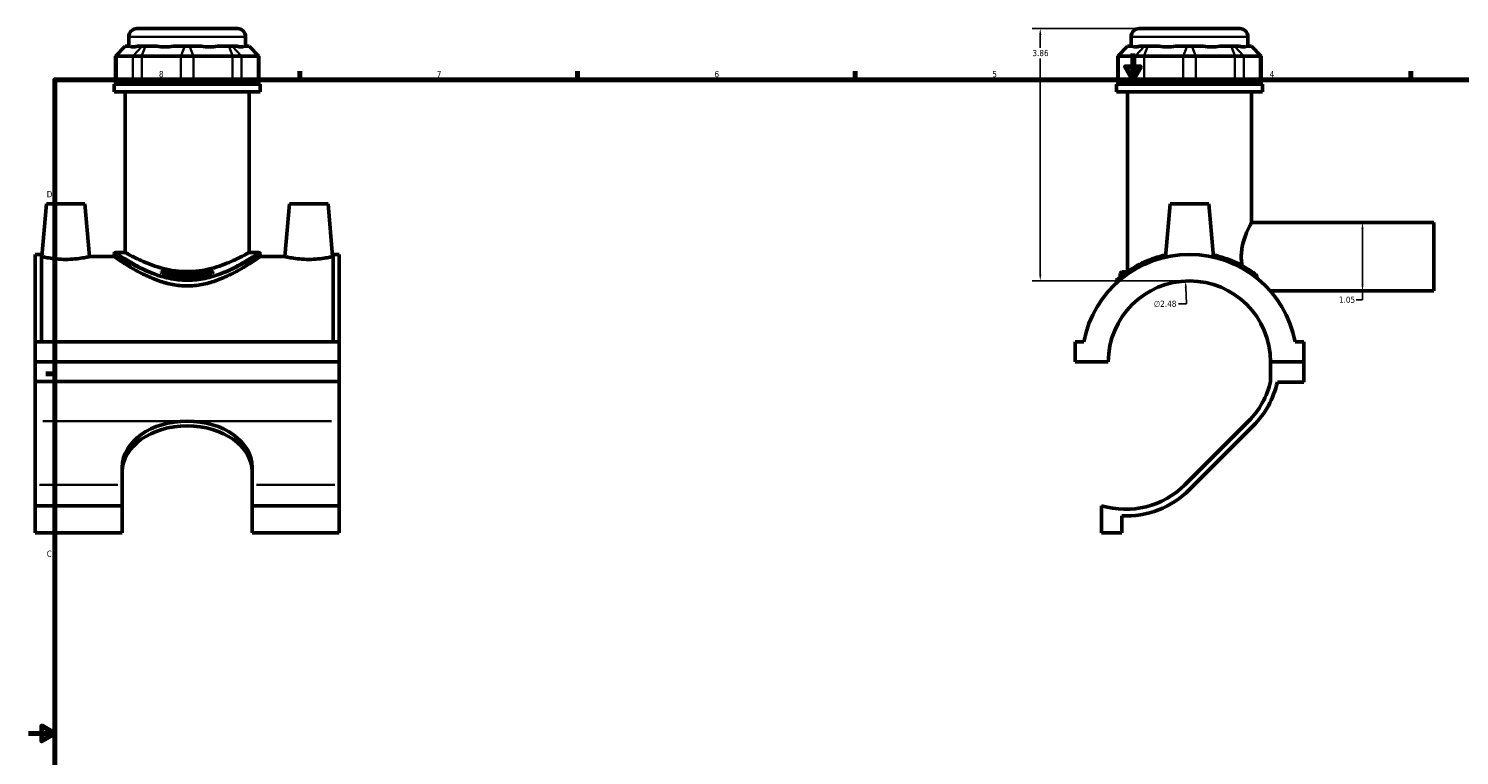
# Model space of a CAD drawing. Header units: inches. Extents: x 0.1 to 45.5, y -0.2 to 45.2.
# Tile 2 of 6: x 0.1 to 22, y 10.7 to 21.8. Entities that reach past the tile are written whole.
import ezdxf

# ---------------------------------------------------------------- set-up
doc = ezdxf.new("R2010")
doc.units = ezdxf.units.IN
doc.header["$MEASUREMENT"] = 0
for name, color, linetype, lineweight in [('Border (ANSI)', 7, 'Continuous', 70), ('Dimension (ANSI)', 7, 'Continuous', 25), ('Visible (ANSI)', 7, 'Continuous', 50), ('Visible Narrow (ANSI)', 7, 'Continuous', 35)]:
    doc.layers.add(name, color=color, linetype=linetype, lineweight=lineweight)
doc.styles.add('Note Text (ANSI)', font='tahoma.ttf')
doc.dimstyles.new('Default (ANSI)', dxfattribs={"dimtxt": 0.094488, "dimasz": 0.098425, "dimexe": 0.125, "dimexo": 0.0625, "dimgap": 0.031496, "dimtad": 0, "dimtih": 1, "dimtoh": 1, "dimrnd": 1e-08, "dimzin": 4, "dimdsep": 46, "dimtxsty": 'Note Text (ANSI)', "dimcen": 0.09, "dimdle": 0.393701, "dimclrd": 256, "dimclre": 256, "dimclrt": 5, "dimadec": 0, "dimazin": 1, "dimtfac": 1, "dimtofl": 0, "dimtmove": 0, "dimatfit": 3, "dimfxl": 1, "dimtolj": 1, "dimtzin": 4, "dimlwd": -1, "dimlwe": -1, "dimarcsym": 0})

# ---------------------------------------------------------------- blocks, each defined once
blk = doc.blocks.new('Borders Default Border')
at = {"layer": 'Border (ANSI)'}
for p, q in [((4.25, 21), (4.25, 21.134)), ((8.5, 21), (8.5, 21.134)), ((12.75, 21), (12.75, 21.134)), ((21.25, 21), (21.25, 21.134)), ((0.5, 16.5), (0.366, 16.5))]:
    blk.add_line(p, q, dxfattribs=at)
at = {"layer": 'Border (ANSI)', "flags": 128}
for points in [[(17, 21.4), (17, 21), (16.885, 21.2), (17.115, 21.2), (17, 21)], [(0.5, 1), (0.5, 21), (33.5, 21), (33.5, 1), (0.5, 1)], [(0.1, 11), (0.5, 11), (0.3, 11.115), (0.3, 10.885), (0.5, 11)]]:
    blk.add_lwpolyline(points, dxfattribs=at)
at = {"layer": 'Border (ANSI)', "color": 5, "true_color": 0x0000ff, "char_height": 0.0945, "attachment_point": 7, "style": 'Note Text (ANSI)'}
for s, insert in [('8', (2.094, 21.038)), ('7', (6.346, 21.04)), ('6', (10.595, 21.038)), ('5', (14.847, 21.038)), ('4', (19.092, 21.04)), ('D', (0.378, 19.203)), ('C', (0.378, 13.701))]:
    blk.add_mtext(s, dxfattribs=dict(at, insert=insert))
blk = doc.blocks.new('*D6')
at = {"layer": 'Defpoints', "color": 0, "transparency": 16777216}
for p in [(17.804, 17.921), (17.925, 15.44)]:
    blk.add_point(p, dxfattribs=at)
at = {"layer": 'Dimension (ANSI)', "transparency": 16777216}
for p, q in [((17.821, 17.571), (17.809, 17.823)), ((17.697, 17.571), (17.821, 17.571))]:
    blk.add_line(p, q, dxfattribs=at)
blk.add_solid([(17.825, 17.824), (17.793, 17.822), (17.804, 17.921)], dxfattribs=at)
at = {"layer": 'Dimension (ANSI)', "color": 5, "transparency": 16777216, "insert": (17.32, 17.621), "char_height": 0.0945, "attachment_point": 1, "style": 'Note Text (ANSI)'}
blk.add_mtext('\\A1;∅2.48', dxfattribs=at)
blk = doc.blocks.new('*D7')
at = {"layer": 'Defpoints', "color": 0, "transparency": 16777216}
for p in [(20.267, 18.816), (20.384, 17.769), (20.513, 17.769)]:
    blk.add_point(p, dxfattribs=at)
at = {"layer": 'Dimension (ANSI)', "transparency": 16777216}
for p, q in [((20.513, 18.718), (20.513, 17.868)), ((20.513, 17.769), (20.513, 17.633)), ((20.513, 17.633), (20.414, 17.633))]:
    blk.add_line(p, q, dxfattribs=at)
for points in [[(20.496, 18.718), (20.529, 18.718), (20.513, 18.816)], [(20.496, 17.868), (20.529, 17.868), (20.513, 17.769)]]:
    blk.add_solid(points, dxfattribs=at)
at = {"layer": 'Dimension (ANSI)', "color": 5, "transparency": 16777216, "insert": (20.152, 17.683), "char_height": 0.0945, "attachment_point": 1, "style": 'Note Text (ANSI)'}
blk.add_mtext('\\A1;1.05', dxfattribs=at)
blk = doc.blocks.new('*D8')
at = {"layer": 'Defpoints', "color": 0, "transparency": 16777216}
for p in [(15.581, 21.783), (17.095, 21.783), (17.865, 17.923)]:
    blk.add_point(p, dxfattribs=at)
at = {"layer": 'Dimension (ANSI)', "transparency": 16777216}
for p, q in [((17.032, 21.783), (15.456, 21.783)), ((15.581, 21.684), (15.581, 21.489)), ((15.581, 18.021), (15.581, 21.327)), ((17.802, 17.923), (15.456, 17.923))]:
    blk.add_line(p, q, dxfattribs=at)
for points in [[(15.565, 21.684), (15.598, 21.684), (15.581, 21.783)], [(15.565, 18.021), (15.598, 18.021), (15.581, 17.923)]]:
    blk.add_solid(points, dxfattribs=at)
at = {"layer": 'Dimension (ANSI)', "color": 5, "transparency": 16777216, "insert": (15.461, 21.457), "char_height": 0.0945, "attachment_point": 1, "style": 'Note Text (ANSI)'}
blk.add_mtext('\\A1;3.86', dxfattribs=at)

msp = doc.modelspace()

# ---------------------------------------------------------------- linework, layer by layer
at = {"layer": 'Visible (ANSI)'}
for p, q in [((1.7567, 21.7829), (3.2969, 21.7829)), ((17.0948, 21.7829), (18.635, 21.7829)), ((1.5784, 21.5127), (1.4294, 21.3636)), ((1.5784, 21.5127), (1.586, 21.5127)), ((1.6579, 21.5127), (1.586, 21.5127)), ((1.6325, 21.5127), (1.6325, 21.6587)), ((1.8347, 21.5127), (1.7628, 21.5127)), ((1.8347, 21.5127), (1.8885, 21.5127)), ((2.062, 21.5127), (1.8885, 21.5127)), ((2.4888, 21.5127), (2.3153, 21.5127)), ((2.4888, 21.5127), (2.5649, 21.5127)), ((2.7384, 21.5127), (2.5649, 21.5127)), ((3.1652, 21.5127), (2.9917, 21.5127)), ((3.1652, 21.5127), (3.219, 21.5127)), ((3.2909, 21.5127), (3.219, 21.5127)), ((3.4677, 21.5127), (3.3958, 21.5127)), ((3.4212, 21.5127), (3.4212, 21.6587)), ((3.4677, 21.5127), (3.4752, 21.5127)), ((3.4752, 21.5127), (3.6243, 21.3636)), ((16.9165, 21.5127), (16.7674, 21.3636)), ((16.9165, 21.5127), (16.924, 21.5127)), ((16.9959, 21.5127), (16.924, 21.5127)), ((16.9705, 21.5127), (16.9705, 21.6587)), ((17.1727, 21.5127), (17.1008, 21.5127)), ((17.1727, 21.5127), (17.2265, 21.5127)), ((17.4, 21.5127), (17.2265, 21.5127)), ((17.8268, 21.5127), (17.6533, 21.5127)), ((17.8268, 21.5127), (17.9029, 21.5127)), ((18.0764, 21.5127), (17.9029, 21.5127)), ((18.5032, 21.5127), (18.3297, 21.5127)), ((18.5032, 21.5127), (18.557, 21.5127)), ((18.6289, 21.5127), (18.557, 21.5127)), ((18.8057, 21.5127), (18.7338, 21.5127)), ((18.7592, 21.5127), (18.7592, 21.6587)), ((18.8057, 21.5127), (18.8133, 21.5127)), ((18.8133, 21.5127), (18.9623, 21.3636)), ((1.4483, 21.3636), (1.4294, 21.3636)), ((1.4294, 21.3636), (1.4294, 20.9337)), ((1.4483, 21.3636), (1.697, 21.3636)), ((1.8314, 21.3636), (1.697, 21.3636)), ((1.8314, 21.3636), (2.4318, 21.3636)), ((2.6219, 21.3636), (2.4318, 21.3636)), ((2.6219, 21.3636), (3.2222, 21.3636)), ((3.3567, 21.3636), (3.2222, 21.3636)), ((3.3567, 21.3636), (3.6054, 21.3636)), ((3.6243, 21.3636), (3.6054, 21.3636)), ((3.6243, 21.3636), (3.6243, 20.9337)), ((16.7863, 21.3636), (16.7674, 21.3636)), ((16.7674, 21.3636), (16.7674, 20.9337)), ((16.7863, 21.3636), (17.035, 21.3636)), ((17.1695, 21.3636), (17.035, 21.3636)), ((17.1695, 21.3636), (17.7698, 21.3636)), ((17.9599, 21.3636), (17.7698, 21.3636)), ((17.9599, 21.3636), (18.5603, 21.3636)), ((18.6947, 21.3636), (18.5603, 21.3636)), ((18.6947, 21.3636), (18.9434, 21.3636)), ((18.9623, 21.3636), (18.9434, 21.3636)), ((18.9623, 21.3636), (18.9623, 20.9337)), ((3.6447, 20.9337), (1.4089, 20.9337)), ((1.4089, 20.8179), (1.4089, 20.9337)), ((3.6447, 20.8179), (1.4089, 20.8179)), ((1.5766, 18.3601), (1.5766, 20.8179)), ((3.4771, 18.3601), (3.4771, 20.8179)), ((3.6447, 20.8179), (3.6447, 20.9337)), ((18.9828, 20.9337), (16.747, 20.9337)), ((16.747, 20.8179), (16.747, 20.9337)), ((18.9828, 20.8179), (16.747, 20.8179)), ((16.9146, 18.0654), (16.9146, 20.8179)), ((18.8151, 18.8165), (18.8151, 20.8179)), ((18.9828, 20.8179), (18.9828, 20.9337)), ((0.3716, 19.104), (0.3008, 18.2955)), ((0.3716, 19.104), (0.9621, 19.104)), ((0.9621, 19.104), (1.0328, 18.2955)), ((4.0916, 19.104), (4.0208, 18.2955)), ((4.6821, 19.104), (4.0916, 19.104)), ((4.6821, 19.104), (4.7528, 18.2955)), ((17.5696, 19.104), (17.4981, 18.2864)), ((18.1601, 19.104), (17.5696, 19.104)), ((18.1601, 19.104), (18.2317, 18.2864)), ((18.8151, 18.8165), (21.6049, 18.8165)), ((21.6049, 17.7692), (21.6049, 18.8165)), ((0.2018, 16.9913), (0.2018, 18.3278)), ((0.2948, 18.3278), (0.2018, 18.3278)), ((0.2948, 18.3278), (0.2948, 16.9913)), ((0.2948, 18.2955), (0.3008, 18.2955)), ((1.0328, 18.2955), (1.4089, 18.2955)), ((1.4089, 18.3353), (1.4089, 18.2955)), ((1.5766, 18.3601), (1.4338, 18.3601)), ((3.6199, 18.3601), (3.4771, 18.3601)), ((3.6447, 18.3353), (3.6447, 18.2955)), ((3.6447, 18.2955), (4.0208, 18.2955)), ((4.7528, 18.2955), (4.7588, 18.2955)), ((4.7588, 18.3278), (4.7588, 16.9913)), ((4.8518, 18.3278), (4.7588, 18.3278)), ((4.8518, 16.9913), (4.8518, 18.3278)), ((2.1256, 18.0611), (2.928, 18.0611)), ((2.9078, 18.0363), (2.1458, 18.0363)), ((16.8277, 18.0611), (16.8029, 18.0363)), ((16.8735, 18.0363), (16.8029, 18.0363)), ((16.8029, 17.9816), (16.8029, 18.0363)), ((16.8277, 18.0611), (16.9084, 18.0611)), ((16.747, 17.9228), (16.747, 17.8903)), ((19.101, 17.7692), (21.6049, 17.7692)), ((4.8518, 16.9913), (0.2018, 16.9913)), ((0.2018, 16.6827), (0.2018, 16.9913)), ((4.8518, 16.9913), (4.8518, 16.6827)), ((16.2474, 16.9913), (16.1149, 16.9913)), ((16.1149, 16.9913), (16.1149, 16.6827)), ((19.6149, 16.9913), (19.4824, 16.9913)), ((19.6149, 16.6827), (19.6149, 16.9913)), ((0.2018, 16.6827), (4.8518, 16.6827)), ((0.2018, 16.3859), (0.2018, 16.6827)), ((4.8518, 16.6827), (4.8518, 16.3859)), ((16.1149, 16.6827), (16.6227, 16.6827)), ((19.107, 16.6827), (19.6149, 16.6827)), ((19.6149, 16.6827), (19.107, 16.6827)), ((19.107, 16.6827), (19.107, 16.3859)), ((19.6149, 16.3741), (19.6149, 16.6827)), ((4.8518, 16.3859), (0.2018, 16.3859)), ((0.2018, 15.778), (0.2018, 16.3859)), ((4.8518, 16.3859), (4.8518, 15.778)), ((19.2094, 16.3741), (19.6149, 16.3741)), ((0.2018, 14.8029), (0.2018, 15.778)), ((4.8518, 15.778), (4.8518, 14.8029)), ((18.7676, 15.778), (17.7925, 14.8029)), ((17.8649, 14.7305), (18.84, 15.7056)), ((1.5331, 14.8029), (1.5331, 15.0754)), ((3.5205, 15.0754), (3.5205, 14.8029)), ((0.2018, 14.4836), (0.2018, 14.8029)), ((1.5331, 14.4836), (1.5331, 14.8029)), ((3.5205, 14.8029), (3.5205, 14.4836)), ((4.8518, 14.8029), (4.8518, 14.4836)), ((1.5331, 14.4836), (0.2018, 14.4836)), ((0.2018, 14.0685), (0.2018, 14.4836)), ((1.5331, 14.0685), (1.5331, 14.4836)), ((3.5205, 14.4836), (3.5205, 14.0685)), ((4.8518, 14.4836), (3.5205, 14.4836)), ((4.8518, 14.4836), (4.8518, 14.0685)), ((16.5204, 14.4836), (16.5204, 14.0685)), ((16.8289, 14.0685), (16.8289, 14.328)), ((1.5331, 14.0685), (0.2018, 14.0685)), ((4.8518, 14.0685), (3.5205, 14.0685)), ((16.5204, 14.0685), (16.8289, 14.0685))]:
    msp.add_line(p, q, dxfattribs=at)
for centre, radius, start, end in [((1.7567, 21.6587), 0.1242, 90, 180), ((3.2969, 21.6587), 0.1242, 0, 90), ((17.0948, 21.6587), 0.1242, 90, 180), ((18.635, 21.6587), 0.1242, 0, 90), ((1.4338, 18.3353), 0.0248, 90, 180), ((3.6199, 18.3353), 0.0248, 0, 90), ((17.8649, 16.6807), 1.6471, 10.86741, 169.13259), ((17.8649, 16.6807), 1.2421, 0.0908, 179.9092), ((16.7718, 17.9228), 0.0248, 131.35028, 180), ((17.8649, 16.6807), 1.2766, 315, 346.6467), ((17.8649, 16.6807), 1.379, 315, 347.15403), ((16.8898, 15.7056), 1.2766, 253.18142, 315), ((16.8898, 15.7056), 1.379, 267.47208, 315)]:
    msp.add_arc(centre, radius, start, end, dxfattribs=at)
for centre, major_axis, ratio, start_param, end_param in [((2.5268, 22.3964), (0.8771, 0.8771), 0.1989124, 3.1840552, 3.4918292), ((2.5268, 22.3964), (-0.7436, -0.7436), 0.6681786, 0.4351617, 0.7429356), ((2.5268, 22.3964), (0.7436, -0.7436), 0.6681786, 5.5402497, 5.8480237), ((2.5268, 22.3964), (0.8771, -0.8771), 0.1989124, 5.9329488, 6.2407227), ((17.8649, 22.3964), (-0.8771, -0.8771), 0.1989124, 0.0424626, 0.3502365), ((17.8649, 22.3964), (0.7436, 0.7436), 0.6681786, 3.5767543, 3.8845282), ((17.8649, 22.3964), (0.7436, -0.7436), 0.6681786, 5.5402497, 5.8480237), ((17.8649, 22.3964), (0.8771, -0.8771), 0.1989124, 5.9329488, 6.2407227), ((2.5268, 15.0754), (-0.9937, 0), 0.7071068, 4.712389, 6.2831853), ((2.5268, 15.0754), (0.9937, 0), 0.7071068, 0, 1.5707963), ((2.5268, 15.003), (-0.9937, 0), 0.7071068, 4.712389, 6.2831853), ((2.5268, 15.003), (0.9937, 0), 0.7071068, 0, 1.5707963)]:
    msp.add_ellipse(centre, major_axis=major_axis, ratio=ratio, start_param=start_param, end_param=end_param, dxfattribs=at)
for points, knots in [([(18.6698, 18.1546), (18.6677, 18.1664), (18.6659, 18.1784), (18.66, 18.2245), (18.6578, 18.2591), (18.6578, 18.3267), (18.66, 18.3613), (18.6688, 18.4295), (18.6753, 18.4632), (18.6991, 18.5595), (18.7206, 18.6173), (18.7593, 18.7087), (18.7793, 18.7488), (18.8003, 18.7893), (18.8059, 18.7996), (18.8133, 18.8132), (18.8151, 18.8165), (18.8151, 18.8165)], [-4.4586978, -4.4586978, -4.4586978, -4.4586978, -4.3684297, -4.3684297, -4.1109443, -4.1109443, -3.853459, -3.853459, -3.5959737, -3.5959737, -3.081003, -3.081003, -2.5682376, -2.5682376, -2.3118549, -2.3118549, -2.0554722, -2.0554722, -2.0554722, -2.0554722]), ([(1.0328, 18.2955), (1.0328, 18.2955), (1.0237, 18.2933), (0.9866, 18.2854), (0.9587, 18.2797), (0.8941, 18.269), (0.853, 18.2632), (0.7626, 18.2549), (0.7133, 18.2526), (0.6204, 18.2526), (0.5711, 18.2549), (0.4807, 18.2632), (0.4396, 18.269), (0.375, 18.2797), (0.347, 18.2854), (0.31, 18.2933), (0.3008, 18.2955), (0.3008, 18.2955)], [1.4133927, 1.4133927, 1.4133927, 1.4133927, 1.7662953, 1.7662953, 2.1191979, 2.1191979, 2.4729917, 2.4729917, 2.8267855, 2.8267855, 3.1805793, 3.1805793, 3.5343731, 3.5343731, 3.8872757, 3.8872757, 4.2401782, 4.2401782, 4.2401782, 4.2401782]), ([(3.6447, 18.2955), (3.6447, 18.2955), (3.6375, 18.2905), (3.6079, 18.2702), (3.5855, 18.2549), (3.5276, 18.2166), (3.4919, 18.1934), (3.4108, 18.143), (3.3652, 18.1157), (3.2687, 18.0615), (3.214, 18.0325), (3.0946, 17.9759), (3.03, 17.9484), (2.8938, 17.9007), (2.8221, 17.8806), (2.6756, 17.8532), (2.6008, 17.846), (2.4529, 17.846), (2.3781, 17.8532), (2.2315, 17.8806), (2.1599, 17.9007), (2.0237, 17.9484), (1.959, 17.9759), (1.8397, 18.0325), (1.7849, 18.0615), (1.6884, 18.1157), (1.6429, 18.143), (1.5617, 18.1934), (1.5261, 18.2166), (1.4681, 18.2549), (1.4458, 18.2702), (1.4162, 18.2905), (1.4089, 18.2955), (1.4089, 18.2955)], [4.4758341, 4.4758341, 4.4758341, 4.4758341, 5.0315273, 5.0315273, 5.5872204, 5.5872204, 6.1429135, 6.1429135, 6.6986066, 6.6986066, 7.261872, 7.261872, 7.8251374, 7.8251374, 8.3884028, 8.3884028, 8.9516683, 8.9516683, 9.5149337, 9.5149337, 10.0781991, 10.0781991, 10.6414645, 10.6414645, 11.2047299, 11.2047299, 11.760423, 11.760423, 12.3161161, 12.3161161, 12.8718093, 12.8718093, 13.4275024, 13.4275024, 13.4275024, 13.4275024]), ([(3.4771, 18.3601), (3.4771, 18.3601), (3.4711, 18.3567), (3.4463, 18.3429), (3.4276, 18.3325), (3.3786, 18.3063), (3.3484, 18.2905), (3.2791, 18.2563), (3.2401, 18.2379), (3.1572, 18.2017), (3.1104, 18.1826), (3.0081, 18.1459), (2.9526, 18.1283), (2.8362, 18.0984), (2.7751, 18.0862), (2.6512, 18.0696), (2.5883, 18.0654), (2.4654, 18.0654), (2.4025, 18.0696), (2.2785, 18.0862), (2.2174, 18.0984), (2.101, 18.1283), (2.0456, 18.1459), (1.9433, 18.1826), (1.8964, 18.2017), (1.8136, 18.2379), (1.7746, 18.2563), (1.7053, 18.2905), (1.6751, 18.3063), (1.6261, 18.3325), (1.6074, 18.3429), (1.5826, 18.3567), (1.5766, 18.3601), (1.5766, 18.3601)], [3.7362605, 3.7362605, 3.7362605, 3.7362605, 4.2021562, 4.2021562, 4.6680519, 4.6680519, 5.1339477, 5.1339477, 5.5998434, 5.5998434, 6.0680128, 6.0680128, 6.5361822, 6.5361822, 7.0043515, 7.0043515, 7.4725209, 7.4725209, 7.9406903, 7.9406903, 8.4088597, 8.4088597, 8.877029, 8.877029, 9.3451984, 9.3451984, 9.8110941, 9.8110941, 10.2769899, 10.2769899, 10.7428856, 10.7428856, 11.2087814, 11.2087814, 11.2087814, 11.2087814]), ([(4.7528, 18.2955), (4.7528, 18.2955), (4.7437, 18.2933), (4.7066, 18.2854), (4.6787, 18.2797), (4.6141, 18.269), (4.573, 18.2632), (4.4826, 18.2549), (4.4333, 18.2526), (4.3868, 18.2526), (4.3404, 18.2526), (4.2911, 18.2549), (4.2007, 18.2632), (4.1596, 18.269), (4.095, 18.2797), (4.067, 18.2854), (4.03, 18.2933), (4.0208, 18.2955), (4.0208, 18.2955)], [4.2401782, 4.2401782, 4.2401782, 4.2401782, 4.5930808, 4.5930808, 4.9459834, 4.9459834, 5.2997772, 5.2997772, 5.653571, 5.653571, 5.653571, 6.0073648, 6.0073648, 6.3611586, 6.3611586, 6.7140612, 6.7140612, 7.0669637, 7.0669637, 7.0669637, 7.0669637]), ([(17.5011, 18.3202), (17.4421, 18.3071), (17.3853, 18.2912), (17.2168, 18.2347), (17.1158, 18.1869), (16.9382, 18.0854), (16.8648, 18.0312), (16.7894, 17.971), (16.7704, 17.9545), (16.7574, 17.9432), (16.7554, 17.9414), (16.7554, 17.9414)], [14.2904325, 14.2904325, 14.2904325, 14.2904325, 14.7637981, 14.7637981, 15.7748183, 15.7748183, 16.8951657, 16.8951657, 17.5367598, 17.5367598, 17.8231994, 17.8231994, 17.8231994, 17.8231994]), ([(18.8772, 18.0207), (18.8702, 18.0259), (18.8629, 18.0314), (18.8087, 18.071), (18.7501, 18.11), (18.6001, 18.1934), (18.5045, 18.2376), (18.3436, 18.2914), (18.2872, 18.3072), (18.2286, 18.3202)], [10.0886976, 10.0886976, 10.0886976, 10.0886976, 10.2208121, 10.2208121, 11.0275922, 11.0275922, 11.9750752, 11.9750752, 12.4445879, 12.4445879, 12.4445879, 12.4445879]), ([(2.1458, 18.0363), (2.1402, 18.0436), (2.1343, 18.0509), (2.1274, 18.0591), (2.1265, 18.0601), (2.1256, 18.0611)], [4.99939814, 4.99939814, 4.99939814, 4.99939814, 5.12159847, 5.12159847, 5.13944678, 5.13944678, 5.13944678, 5.13944678]), ([(2.9078, 18.0363), (2.8524, 18.0207), (2.7948, 18.0077), (2.6669, 17.9874), (2.5962, 17.9816), (2.4575, 17.9816), (2.3868, 17.9874), (2.2589, 18.0077), (2.2013, 18.0207), (2.1458, 18.0363)], [7.4495546, 7.4495546, 7.4495546, 7.4495546, 7.8944512, 7.8944512, 8.4231122, 8.4231122, 8.9517733, 8.9517733, 9.3966699, 9.3966699, 9.3966699, 9.3966699]), ([(2.928, 18.0611), (2.9272, 18.0601), (2.9263, 18.0591), (2.9194, 18.0509), (2.9135, 18.0436), (2.9078, 18.0363)], [11.05318522, 11.05318522, 11.05318522, 11.05318522, 11.07103353, 11.07103353, 11.19323386, 11.19323386, 11.19323386, 11.19323386]), ([(18.8976, 17.9914), (18.8962, 17.9962), (18.894, 18.0009), (18.8884, 18.0097), (18.8849, 18.014), (18.8797, 18.0187), (18.8785, 18.0197), (18.8772, 18.0207)], [-0.10373562, -0.10373562, -0.10373562, -0.10373562, -0.05814274, -0.05814274, -0.01302639, -0.01302639, 0, 0, 0, 0])]:
    msp.add_open_spline(points, degree=3, knots=knots, dxfattribs=at)
msp.add_open_spline([(18.9089, 17.9547), (18.9051, 17.9664), (18.9013, 17.9786), (18.8976, 17.9914)], degree=3, dxfattribs=at)
at = {"layer": 'Visible Narrow (ANSI)'}
for p, q in [((1.5791, 21.5052), (1.4552, 21.3711)), ((3.4102, 21.6587), (1.6435, 21.6587)), ((1.7039, 21.3711), (1.8278, 21.5052)), ((1.8856, 21.5052), (1.8343, 21.3711)), ((2.486, 21.5052), (2.4346, 21.3711)), ((2.5677, 21.5052), (2.619, 21.3711)), ((3.1681, 21.5052), (3.2194, 21.3711)), ((3.2259, 21.5052), (3.3498, 21.3711)), ((3.4745, 21.5052), (3.5985, 21.3711)), ((16.9172, 21.5052), (16.7932, 21.3711)), ((18.7482, 21.6587), (16.9816, 21.6587)), ((17.1658, 21.5052), (17.0419, 21.3711)), ((17.2236, 21.5052), (17.1723, 21.3711)), ((17.824, 21.5052), (17.7727, 21.3711)), ((17.9058, 21.5052), (17.9571, 21.3711)), ((18.5061, 21.5052), (18.5574, 21.3711)), ((18.5639, 21.5052), (18.6879, 21.3711)), ((18.8126, 21.5052), (18.9365, 21.3711)), ((1.4483, 20.9552), (1.4483, 21.3421)), ((1.697, 21.3421), (1.697, 20.9552)), ((1.8314, 20.9552), (1.8314, 21.3421)), ((2.4318, 21.3421), (2.4318, 20.9552)), ((2.6219, 20.9552), (2.6219, 21.3421)), ((3.2222, 21.3421), (3.2222, 20.9552)), ((3.3567, 20.9552), (3.3567, 21.3421)), ((3.6054, 21.3421), (3.6054, 20.9552)), ((16.7863, 20.9552), (16.7863, 21.3421)), ((17.035, 21.3421), (17.035, 20.9552)), ((17.1695, 20.9552), (17.1695, 21.3421)), ((17.7698, 21.3421), (17.7698, 20.9552)), ((17.9599, 20.9552), (17.9599, 21.3421)), ((18.5603, 21.3421), (18.5603, 20.9552)), ((18.6947, 20.9552), (18.6947, 21.3421)), ((18.9434, 21.3421), (18.9434, 20.9552)), ((2.4106, 15.778), (0.3181, 15.778)), ((4.7356, 15.778), (2.6431, 15.778)), ((1.4666, 14.8029), (0.2684, 14.8029)), ((4.7853, 14.8029), (3.5871, 14.8029))]:
    msp.add_line(p, q, dxfattribs=at)
for points, knots in [([(1.4089, 18.3352), (1.409, 18.3351), (1.4264, 18.3238), (1.4974, 18.2792), (1.5552, 18.2433), (1.6948, 18.1646), (1.7739, 18.1225), (1.9391, 18.0477), (2.0225, 18.0145), (2.1454, 17.9772), (2.1793, 17.968), (2.3028, 17.9391), (2.3968, 17.9258), (2.5423, 17.9219), (2.5931, 17.9235), (2.7296, 17.9357), (2.814, 17.9519), (3.0328, 18.0113), (3.1579, 18.0646), (3.3615, 18.1646), (3.4437, 18.2117), (3.5649, 18.2841), (3.6068, 18.3109), (3.6391, 18.3316), (3.6446, 18.3352), (3.6447, 18.3352)], [-22.2788764, -22.2788764, -22.2788764, -22.2788764, -21.4458207, -21.4458207, -20.4926578, -20.4926578, -19.6209302, -19.6209302, -18.8806473, -18.8806473, -18.6081801, -18.6081801, -17.9094228, -17.9094228, -17.5367598, -17.5367598, -16.8951657, -16.8951657, -15.7748183, -15.7748183, -14.7637981, -14.7637981, -13.8414366, -13.8414366, -13.3675075, -13.3675075, -13.3675075, -13.3675075]), ([(3.6198, 18.36), (3.6198, 18.36), (3.6144, 18.3564), (3.5828, 18.3354), (3.5419, 18.3082), (3.4233, 18.2347), (3.3429, 18.1869), (3.1439, 18.0854), (3.0216, 18.0312), (2.8076, 17.971), (2.7251, 17.9545), (2.5916, 17.9421), (2.5419, 17.9405), (2.3997, 17.9445), (2.3078, 17.958), (2.187, 17.9873), (2.1538, 17.9967), (2.0337, 18.0345), (1.9522, 18.0682), (1.7906, 18.1441), (1.7132, 18.1868), (1.5768, 18.2668), (1.5202, 18.3032), (1.4509, 18.3485), (1.4339, 18.36), (1.4338, 18.3601)], [13.3675075, 13.3675075, 13.3675075, 13.3675075, 13.8414366, 13.8414366, 14.7637981, 14.7637981, 15.7748183, 15.7748183, 16.8951657, 16.8951657, 17.5367598, 17.5367598, 17.9094228, 17.9094228, 18.6081801, 18.6081801, 18.8806473, 18.8806473, 19.6209302, 19.6209302, 20.4926578, 20.4926578, 21.4458207, 21.4458207, 22.2788764, 22.2788764, 22.2788764, 22.2788764]), ([(16.747, 17.9228), (16.747, 17.9228), (16.749, 17.9245), (16.7621, 17.9357), (16.7812, 17.9519), (16.8572, 18.0113), (16.9312, 18.0646), (17.1101, 18.1646), (17.2119, 18.2117), (17.3818, 18.2674), (17.4393, 18.2831), (17.499, 18.2961)], [-17.8231994, -17.8231994, -17.8231994, -17.8231994, -17.5367598, -17.5367598, -16.8951657, -16.8951657, -15.7748183, -15.7748183, -14.7637981, -14.7637981, -14.2886951, -14.2886951, -14.2886951, -14.2886951]), ([(18.2307, 18.296), (18.29, 18.2832), (18.347, 18.2676), (18.5094, 18.2146), (18.6057, 18.1711), (18.7568, 18.0889), (18.8159, 18.0504), (18.8753, 18.008), (18.8869, 17.9995), (18.8976, 17.9914)], [-12.4463253, -12.4463253, -12.4463253, -12.4463253, -11.9750752, -11.9750752, -11.0275922, -11.0275922, -10.2208121, -10.2208121, -10.0068268, -10.0068268, -10.0068268, -10.0068268])]:
    msp.add_open_spline(points, degree=3, knots=knots, dxfattribs=at)

# ---------------------------------------------------------------- block references
msp.add_blockref('Borders Default Border', (0, 0))

# ---------------------------------------------------------------- dimensions: what is measured, and where the dimension line sits
at = {"layer": 'Dimension (ANSI)'}
for base, p1, p2, angle, override, picture, middle in [((15.5814, 21.7829), (17.8649, 17.9229), (17.0948, 21.7829), 90, {"dimgap": 0.031496, "dimdec": 2, "dimtol": 0, "dimlim": 0, "dimtp": 0, "dimtm": 0, "dimtdec": 2, "dimatfit": 1}, '*D8', (15.5814, 21.4079)), ((20.5127, 17.7692), (20.2673, 18.8165), (20.3835, 17.7692), 270, {"dimgap": 0.031496, "dimdec": 2, "dimse1": 1, "dimse2": 1, "dimtol": 0, "dimlim": 0, "dimtp": 0, "dimtm": 0, "dimtdec": 2, "dimatfit": 2}, '*D7', (20.2673, 17.6334))]:
    dim = msp.add_linear_dim(base=base, p1=p1, p2=p2, angle=angle, dimstyle='Default (ANSI)', override=override, dxfattribs=at)
    dim.commit()
    dim.dimension.update_dxf_attribs({"geometry": picture, "text_midpoint": middle, "dimtype": 160})
dim = msp.add_diameter_dim_2p(p1=(17.9254, 15.4401), p2=(17.8043, 17.9214), dimstyle='Default (ANSI)', override={"dimgap": 0.031496, "dimdec": 2, "dimlfac": 1, "dimtol": 0, "dimlim": 0, "dimtp": 0, "dimtm": 0, "dimtdec": 2}, dxfattribs=at)
dim.commit()
dim.dimension.update_dxf_attribs({"geometry": '*D6', "text_midpoint": (17.4928, 17.5706), "dimtype": 163})

doc.saveas('drawing.dxf')
